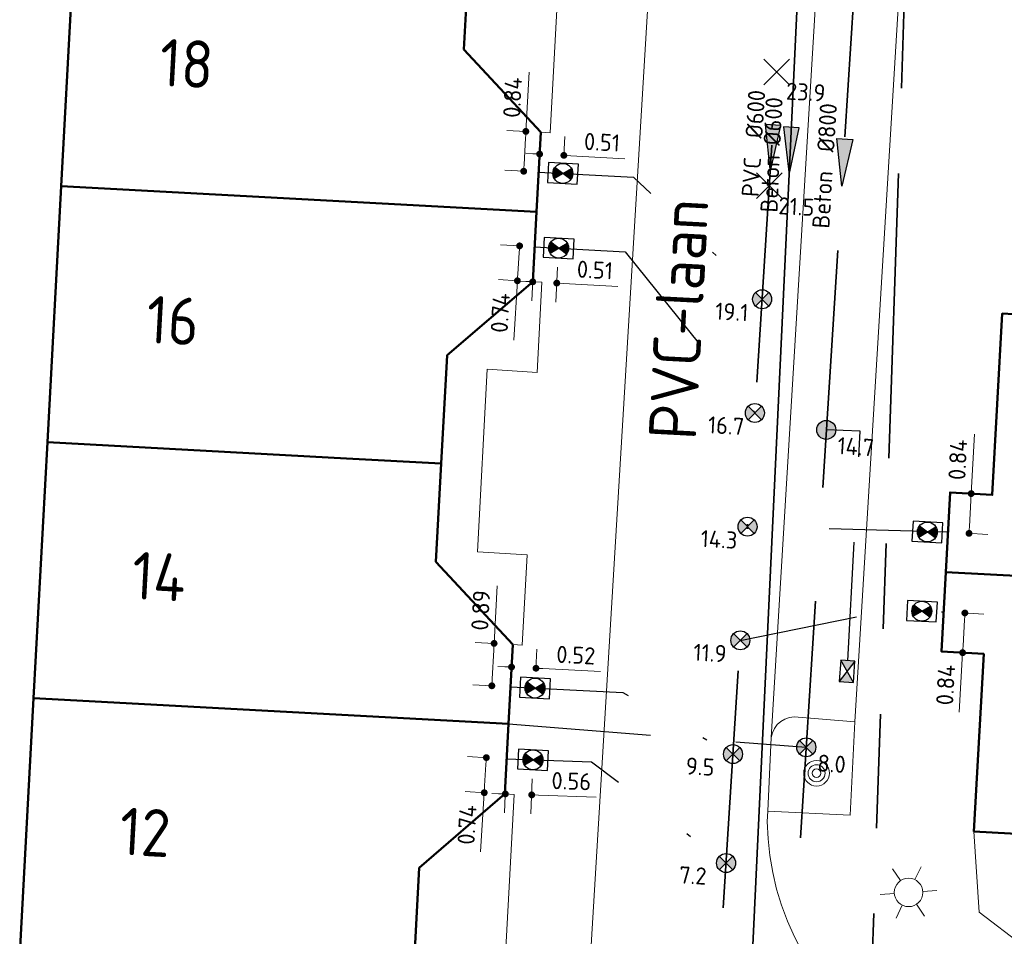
# Model space of a CAD drawing. Header units: metres. Extents: x 94680 to 94820, y 464097 to 464231.
# Tile 8 of 22: x 94727 to 94748, y 464165 to 464184. Entities that reach past the tile are written whole.
import ezdxf
from ezdxf.enums import TextEntityAlignment as Align

# ---------------------------------------------------------------- set-up
doc = ezdxf.new("R2010")
doc.units = ezdxf.units.M
for name, pattern in [('RI-DRAINAGE', [19.2, 6, -1.8, 1.8, -1.8, 2.4, -1.8, 1.8, -1.8]), ('RI-HWA', [7.4, 5, -2.4]), ('RI-HWA_HUISAANSLUITING', [4.8, 3, -1.8]), ('RI-HWA_KOLKAANSLUITING', [4.3, 2.5, -1.8]), ('RI-VWA', [11, 5, -3, 0, -3]), ('RI-VWA_HUISAANSLUITING', [6.1, 2.5, -1.8, 0, -1.8])]:
    doc.linetypes.add(name, pattern=pattern)
doc.layers.get('0').update_dxf_attribs({"linetype": 'CONTINUOUS'})
doc.layers.get('DefPoints').update_dxf_attribs({"linetype": 'CONTINUOUS'})
for name, color, linetype, lineweight in [('B_BEBOUWINGSGRENS_0', 132, 'CONTINUOUS', 50), ('B_TUSSENMUUR_0', 132, 'CONTINUOUS', 50), ('Q_BOOM_0', 251, 'CONTINUOUS', 13), ('Q_LICHTMAST_0', 251, 'CONTINUOUS', 13), ('R-WE-RI-DRAINAGE_DRAIN-G', 90, 'RI-DRAINAGE', 35), ('R-WE-RI-HWA_HUISAANSLUITING-G', 150, 'RI-HWA_HUISAANSLUITING', 25), ('R-WE-RI-HWA_HULPSTUK-S', 150, 'CONTINUOUS', 25), ('R-WE-RI-HWA_HULPSTUK_INLAAT-T18', 10, 'CONTINUOUS', 18), ('R-WE-RI-HWA_KOLK-S', 150, 'CONTINUOUS', 25), ('R-WE-RI-HWA_KOLKAANSLUITING-G', 150, 'RI-HWA_KOLKAANSLUITING', 25), ('R-WE-RI-HWA_STROOMRICHTING-S', 150, 'CONTINUOUS', 25), ('R-WE-RI-HWA_TRANSPORTLEIDING-G', 150, 'RI-HWA', 35), ('R-WE-RI-VWA_HUISAANSLUITING-G', 20, 'RI-VWA_HUISAANSLUITING', 25), ('R-WE-RI-VWA_HULPSTUK-S', 20, 'CONTINUOUS', 25), ('R-WE-RI-VWA_HULPSTUK_INLAAT-T18', 10, 'CONTINUOUS', 18), ('R-WE-RI-VWA_HULPSTUK_ONTSTOPPINGSSTUK-M', 7, 'CONTINUOUS', 18), ('R-WE-RI-VWA_STROOMRICHTING-S', 20, 'CONTINUOUS', 25), ('R-WE-RI-VWA_TRANSPORTLEIDING-G', 20, 'RI-VWA', 35), ('V-WE-RI-GWA_STROOMRICHTING-S', 30, 'CONTINUOUS', 25), ('V-WE-RI-GWA_TRANSPORTLEIDING-G', 30, 'RI-GWA-V', 35), ('V_WEGGRENS_0', 251, 'CONTINUOUS', 13), ('Z_GBKN_HUISNUMMER_0', 251, 'CONTINUOUS', 13), ('Z_STRAATNAAM_0', 251, 'CONTINUOUS', 13)]:
    doc.layers.add(name, color=color, linetype=linetype, lineweight=lineweight)
doc.styles.add('NLCS-ISO', font='NLCS-ISO.ttf')
doc.styles.add('NLCS-ISO-M200-T18', font='NLCS-ISO.ttf', dxfattribs={"height": 0.36})
doc.styles.get("Standard").update_dxf_attribs({"font": 'isocp.shx'})
doc.linetypes.add('RI-GWA-V', pattern='A,3,[24,NLCS.SHX,S=1,R=0,X=0,Y=0],3,-3', length=9)
doc.dimstyles.new('NLCS-M200-T18-BOL_L2_H1', dxfattribs={"dimscale": 0.2, "dimtxt": 2.5, "dimasz": 0.72, "dimexe": 2, "dimexo": 2, "dimgap": 0.7, "dimtad": 1, "dimzin": 0, "dimdsep": 46, "dimtxsty": 'NLCS-ISO-M200-T18', "dimblk": 'DOT', "dimcen": 0, "dimdle": 2, "dimclrd": 256, "dimclre": 256, "dimclrt": 10, "dimadec": 1, "dimazin": 0, "dimtfac": 1, "dimtdec": 3, "dimtofl": 0, "dimtmove": 0, "dimatfit": 3, "dimldrblk": 'DOT', "dimfxl": 2, "dimfxlon": 1, "dimtfillclr": 256, "dimtolj": 1, "dimtzin": 0, "dimlwd": -1, "dimlwe": -1, "dimarcsym": 0})

# ---------------------------------------------------------------- blocks, each defined once
blk = doc.blocks.new('SRI-HULP_ONTSTOP-SO')
at = {"ltscale": 0.1}
for points in [[(-0.87, 0.58, 0.148069), (-1.05, 0, 0.148069), (-0.87, -0.58), (0, 0)], [(0, 0), (0.87, -0.58, 0.148069), (1.05, 0, 0.148069), (0.87, 0.58)]]:
    blk.add_hatch(color=256, dxfattribs=at).paths.add_polyline_path(points)
for p, q in [((0.87, 0.58), (-0.87, -0.58)), ((-0.87, 0.58), (0.87, -0.58))]:
    blk.add_line(p, q, dxfattribs=at)
at = {"flags": 128}
blk.add_lwpolyline([(-1.58, -1.05), (1.57, -1.05), (1.57, 1.05), (-1.58, 1.05)], close=True, dxfattribs=at)
at = {"ltscale": 0.1}
blk.add_circle((0, 0), 1.05, dxfattribs=at)
blk = doc.blocks.new('N-SRI-KOLK_STRAAT_450X300-SO')
h = blk.add_hatch(color=256)
h.dxf.hatch_style = 1
h.paths.add_polyline_path([(0, 0.75), (-1.125, 1.5), (-1.125, 0)])
h.paths.add_polyline_path([(1.125, 0), (1.125, 1.5), (0, 0.75)])
for p, q in [((-1.125, 0), (1.125, 1.5)), ((1.125, 0), (-1.125, 1.5))]:
    blk.add_line(p, q)
at = {"flags": 128}
blk.add_lwpolyline([(-1.125, 0), (1.125, 0), (1.125, 1.5), (-1.125, 1.5)], close=True, dxfattribs=at)
blk = doc.blocks.new('_Dot')
at = {"color": 0, "linetype": 'ByBlock', "lineweight": -2}
blk.add_line((-0.5, 0), (-1, 0), dxfattribs=at)
at = {"color": 0, "linetype": 'ByBlock', "const_width": 0.5}
blk.add_lwpolyline([(-0.25, 0, 1), (0.25, 0, 1)], format="xyb", close=True, dxfattribs=at)
blk = doc.blocks.new('*D96')
at = {"layer": 'DefPoints', "color": 0, "transparency": 16777216}
for p in [(94737.94, 464179.405), (94737.577, 464178.69), (94737.895, 464178.67)]:
    blk.add_point(p, dxfattribs=at)
at = {"layer": 'R-WE-RI-VWA_HULPSTUK_ONTSTOPPINGSSTUK-M', "transparency": 16777216}
for p, q in [((94737.623, 464179.425), (94737.224, 464179.449)), ((94737.614, 464179.281), (94737.586, 464178.834)), ((94737.577, 464178.69), (94737.178, 464178.715)), ((94737.577, 464178.69), (94737.5, 464177.44))]:
    blk.add_line(p, q, dxfattribs=at)
at = {"layer": 'R-WE-RI-VWA_HULPSTUK_ONTSTOPPINGSSTUK-M', "transparency": 16777216, "xscale": 0.144, "yscale": 0.144, "zscale": 0.144}
for p, rotation in [((94737.623, 464179.425), 86.46044083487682), ((94737.577, 464178.69), 266.4604408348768)]:
    blk.add_blockref('_Dot', p, dxfattribs=dict(at, rotation=rotation))
at = {"layer": 'R-WE-RI-VWA_HULPSTUK_ONTSTOPPINGSSTUK-M', "color": 10, "transparency": 16777216, "insert": (94737.215, 464178.013), "char_height": 0.36, "attachment_point": 5, "rotation": 86.4604, "style": 'NLCS-ISO-M200-T18'}
blk.add_mtext('\\A1;0.74', dxfattribs=at)
blk = doc.blocks.new('*D97')
at = {"layer": 'DefPoints', "color": 0, "transparency": 16777216}
for p in [(94737.755, 464181.837), (94738.07, 464181.82), (94738.025, 464180.98)]:
    blk.add_point(p, dxfattribs=at)
at = {"layer": 'R-WE-RI-VWA_HULPSTUK_ONTSTOPPINGSSTUK-M', "transparency": 16777216}
for p, q in [((94737.755, 464181.837), (94737.823, 464183.087)), ((94737.755, 464181.837), (94737.356, 464181.859)), ((94737.718, 464181.141), (94737.748, 464181.693)), ((94737.71, 464180.997), (94737.31, 464181.019))]:
    blk.add_line(p, q, dxfattribs=at)
at = {"layer": 'R-WE-RI-VWA_HULPSTUK_ONTSTOPPINGSSTUK-M', "transparency": 16777216, "xscale": 0.144, "yscale": 0.144, "zscale": 0.144}
for p, rotation in [((94737.755, 464181.837), 86.89950854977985), ((94737.71, 464180.997), 266.8995085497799)]:
    blk.add_blockref('_Dot', p, dxfattribs=dict(at, rotation=rotation))
at = {"layer": 'R-WE-RI-VWA_HULPSTUK_ONTSTOPPINGSSTUK-M', "color": 10, "transparency": 16777216, "insert": (94737.474, 464182.551), "char_height": 0.36, "attachment_point": 5, "rotation": 86.8995, "style": 'NLCS-ISO-M200-T18'}
blk.add_mtext('\\A1;0.84', dxfattribs=at)
blk = doc.blocks.new('*D98')
at = {"layer": 'DefPoints', "color": 0, "transparency": 16777216}
for p in [(94737.939, 464179.405), (94738.445, 464179.378), (94738.406, 464178.641)]:
    blk.add_point(p, dxfattribs=at)
at = {"layer": 'R-WE-RI-VWA_HULPSTUK_ONTSTOPPINGSSTUK-M', "transparency": 16777216}
for p, q in [((94737.918, 464179.006), (94737.878, 464178.268)), ((94738.424, 464178.978), (94738.384, 464178.241)), ((94737.756, 464178.676), (94737.612, 464178.683)), ((94738.549, 464178.633), (94739.692, 464178.572))]:
    blk.add_line(p, q, dxfattribs=at)
at = {"layer": 'R-WE-RI-VWA_HULPSTUK_ONTSTOPPINGSSTUK-M', "transparency": 16777216, "xscale": 0.144, "yscale": 0.144, "zscale": 0.144}
for p, rotation in [((94737.9, 464178.668), 356.9237982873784), ((94738.406, 464178.641), 176.9237982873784)]:
    blk.add_blockref('_Dot', p, dxfattribs=dict(at, rotation=rotation))
at = {"layer": 'R-WE-RI-VWA_HULPSTUK_ONTSTOPPINGSSTUK-M', "color": 10, "transparency": 16777216, "insert": (94739.21, 464178.918), "char_height": 0.36, "attachment_point": 5, "rotation": 356.9238, "style": 'NLCS-ISO-M200-T18'}
blk.add_mtext('\\A1;0.51', dxfattribs=at)
blk = doc.blocks.new('*D99')
at = {"layer": 'DefPoints', "color": 0, "transparency": 16777216}
for p in [(94738.555, 464181.332), (94738.024, 464180.98), (94738.534, 464180.952)]:
    blk.add_point(p, dxfattribs=at)
at = {"layer": 'R-WE-RI-VWA_HULPSTUK_ONTSTOPPINGSSTUK-M', "transparency": 16777216}
for p, q in [((94738.045, 464181.359), (94738.067, 464181.759)), ((94738.555, 464181.332), (94738.577, 464181.731)), ((94737.901, 464181.367), (94737.757, 464181.375)), ((94738.699, 464181.324), (94739.841, 464181.262))]:
    blk.add_line(p, q, dxfattribs=at)
at = {"layer": 'R-WE-RI-VWA_HULPSTUK_ONTSTOPPINGSSTUK-M', "transparency": 16777216, "xscale": 0.144, "yscale": 0.144, "zscale": 0.144}
for p, rotation in [((94738.045, 464181.359), 356.8995085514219), ((94738.555, 464181.332), 176.8995085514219)]:
    blk.add_blockref('_Dot', p, dxfattribs=dict(at, rotation=rotation))
at = {"layer": 'R-WE-RI-VWA_HULPSTUK_ONTSTOPPINGSSTUK-M', "color": 10, "transparency": 16777216, "insert": (94739.359, 464181.609), "char_height": 0.36, "attachment_point": 5, "rotation": 356.8995, "style": 'NLCS-ISO-M200-T18'}
blk.add_mtext('\\A1;0.51', dxfattribs=at)
blk = doc.blocks.new('*D100')
at = {"layer": 'DefPoints', "color": 0, "transparency": 16777216}
for p in [(94746.69, 464174.23), (94747.135, 464174.206), (94746.645, 464173.393)]:
    blk.add_point(p, dxfattribs=at)
at = {"layer": 'R-WE-RI-VWA_HULPSTUK_ONTSTOPPINGSSTUK-M', "transparency": 16777216}
for p, q in [((94747.135, 464174.206), (94747.202, 464175.456)), ((94747.089, 464174.209), (94747.534, 464174.185)), ((94747.098, 464173.512), (94747.127, 464174.062)), ((94747.044, 464173.371), (94747.489, 464173.347))]:
    blk.add_line(p, q, dxfattribs=at)
at = {"layer": 'R-WE-RI-VWA_HULPSTUK_ONTSTOPPINGSSTUK-M', "transparency": 16777216, "xscale": 0.144, "yscale": 0.144, "zscale": 0.144}
for p, rotation in [((94747.135, 464174.206), 86.92437835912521), ((94747.09, 464173.369), 266.9243783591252)]:
    blk.add_blockref('_Dot', p, dxfattribs=dict(at, rotation=rotation))
at = {"layer": 'R-WE-RI-VWA_HULPSTUK_ONTSTOPPINGSSTUK-M', "color": 10, "transparency": 16777216, "insert": (94746.853, 464174.92), "char_height": 0.36, "attachment_point": 5, "rotation": 86.9244, "style": 'NLCS-ISO-M200-T18'}
blk.add_mtext('\\A1;0.84', dxfattribs=at)
blk = doc.blocks.new('*D101')
at = {"layer": 'DefPoints', "color": 0, "transparency": 16777216}
for p in [(94746.555, 464171.718), (94746.508, 464170.88), (94746.955, 464170.855)]:
    blk.add_point(p, dxfattribs=at)
at = {"layer": 'R-WE-RI-VWA_HULPSTUK_ONTSTOPPINGSSTUK-M', "transparency": 16777216}
for p, q in [((94746.954, 464171.695), (94747.401, 464171.67)), ((94746.994, 464171.549), (94746.963, 464170.999)), ((94746.955, 464170.855), (94746.885, 464169.605)), ((94746.907, 464170.858), (94747.354, 464170.833))]:
    blk.add_line(p, q, dxfattribs=at)
at = {"layer": 'R-WE-RI-VWA_HULPSTUK_ONTSTOPPINGSSTUK-M', "transparency": 16777216, "xscale": 0.144, "yscale": 0.144, "zscale": 0.144}
for p, rotation in [((94747.002, 464171.692), 86.7845160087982), ((94746.955, 464170.855), 266.7845160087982)]:
    blk.add_blockref('_Dot', p, dxfattribs=dict(at, rotation=rotation))
at = {"layer": 'R-WE-RI-VWA_HULPSTUK_ONTSTOPPINGSSTUK-M', "color": 10, "transparency": 16777216, "insert": (94746.596, 464170.176), "char_height": 0.36, "attachment_point": 5, "rotation": 86.7845, "style": 'NLCS-ISO-M200-T18'}
blk.add_mtext('\\A1;0.84', dxfattribs=at)
blk = doc.blocks.new('*D102')
at = {"layer": 'DefPoints', "color": 0, "transparency": 16777216}
for p in [(94737.086, 464171.051), (94737.48, 464171.03), (94737.432, 464170.136)]:
    blk.add_point(p, dxfattribs=at)
at = {"layer": 'R-WE-RI-VWA_HULPSTUK_ONTSTOPPINGSSTUK-M', "transparency": 16777216}
for p, q in [((94737.086, 464171.051), (94737.151, 464172.265)), ((94737.086, 464171.051), (94736.686, 464171.073)), ((94737.045, 464170.301), (94737.078, 464170.907)), ((94737.038, 464170.158), (94736.638, 464170.179))]:
    blk.add_line(p, q, dxfattribs=at)
at = {"layer": 'R-WE-RI-VWA_HULPSTUK_ONTSTOPPINGSSTUK-M', "transparency": 16777216, "xscale": 0.144, "yscale": 0.144, "zscale": 0.144}
for p, rotation in [((94737.086, 464171.051), 86.92070865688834), ((94737.038, 464170.158), 266.9207086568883)]:
    blk.add_blockref('_Dot', p, dxfattribs=dict(at, rotation=rotation))
at = {"layer": 'R-WE-RI-VWA_HULPSTUK_ONTSTOPPINGSSTUK-M', "color": 10, "transparency": 16777216, "insert": (94736.803, 464171.747), "char_height": 0.36, "attachment_point": 5, "rotation": 86.9207, "style": 'NLCS-ISO-M200-T18'}
blk.add_mtext('\\A1;0.89', dxfattribs=at)
blk = doc.blocks.new('*D103')
at = {"layer": 'DefPoints', "color": 0, "transparency": 16777216}
for p in [(94737.35, 464168.618), (94736.878, 464167.906), (94737.305, 464167.88)]:
    blk.add_point(p, dxfattribs=at)
at = {"layer": 'R-WE-RI-VWA_HULPSTUK_ONTSTOPPINGSSTUK-M', "transparency": 16777216}
for p, q in [((94736.951, 464168.643), (94736.524, 464168.669)), ((94736.914, 464168.501), (94736.887, 464168.05)), ((94736.906, 464167.905), (94736.479, 464167.931)), ((94736.878, 464167.906), (94736.802, 464166.657))]:
    blk.add_line(p, q, dxfattribs=at)
at = {"layer": 'R-WE-RI-VWA_HULPSTUK_ONTSTOPPINGSSTUK-M', "transparency": 16777216, "xscale": 0.144, "yscale": 0.144, "zscale": 0.144}
for p, rotation in [((94736.923, 464168.645), 86.51420882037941), ((94736.878, 464167.906), 266.5142088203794)]:
    blk.add_blockref('_Dot', p, dxfattribs=dict(at, rotation=rotation))
at = {"layer": 'R-WE-RI-VWA_HULPSTUK_ONTSTOPPINGSSTUK-M', "color": 10, "transparency": 16777216, "insert": (94736.516, 464167.229), "char_height": 0.36, "attachment_point": 5, "rotation": 86.5142, "style": 'NLCS-ISO-M200-T18'}
blk.add_mtext('\\A1;0.74', dxfattribs=at)
blk = doc.blocks.new('*D104')
at = {"layer": 'DefPoints', "color": 0, "transparency": 16777216}
for p in [(94737.35, 464168.618), (94737.905, 464168.598), (94737.878, 464167.86)]:
    blk.add_point(p, dxfattribs=at)
at = {"layer": 'R-WE-RI-VWA_HULPSTUK_ONTSTOPPINGSSTUK-M', "transparency": 16777216}
for p, q in [((94737.335, 464168.219), (94737.308, 464167.48)), ((94737.89, 464168.198), (94737.863, 464167.46)), ((94737.179, 464167.885), (94737.035, 464167.89)), ((94738.022, 464167.854), (94739.237, 464167.81))]:
    blk.add_line(p, q, dxfattribs=at)
at = {"layer": 'R-WE-RI-VWA_HULPSTUK_ONTSTOPPINGSSTUK-M', "transparency": 16777216, "xscale": 0.144, "yscale": 0.144, "zscale": 0.144}
for p, rotation in [((94737.323, 464167.88), 357.9025651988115), ((94737.878, 464167.86), 177.9025651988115)]:
    blk.add_blockref('_Dot', p, dxfattribs=dict(at, rotation=rotation))
at = {"layer": 'R-WE-RI-VWA_HULPSTUK_ONTSTOPPINGSSTUK-M', "color": 10, "transparency": 16777216, "insert": (94738.713, 464168.149), "char_height": 0.36, "attachment_point": 5, "rotation": 357.9026, "style": 'NLCS-ISO-M200-T18'}
blk.add_mtext('\\A1;0.56', dxfattribs=at)
blk = doc.blocks.new('*D105')
at = {"layer": 'DefPoints', "color": 0, "transparency": 16777216}
for p in [(94737.968, 464170.527), (94737.432, 464170.136), (94737.947, 464170.11)]:
    blk.add_point(p, dxfattribs=at)
at = {"layer": 'R-WE-RI-VWA_HULPSTUK_ONTSTOPPINGSSTUK-M', "transparency": 16777216}
for p, q in [((94737.452, 464170.536), (94737.473, 464170.952)), ((94737.967, 464170.51), (94737.989, 464170.926)), ((94737.309, 464170.56), (94737.165, 464170.567)), ((94738.112, 464170.519), (94739.326, 464170.458))]:
    blk.add_line(p, q, dxfattribs=at)
at = {"layer": 'R-WE-RI-VWA_HULPSTUK_ONTSTOPPINGSSTUK-M', "transparency": 16777216, "xscale": 0.144, "yscale": 0.144, "zscale": 0.144}
for p, rotation in [((94737.453, 464170.553), 357.092877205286), ((94737.968, 464170.527), 177.092877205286)]:
    blk.add_blockref('_Dot', p, dxfattribs=dict(at, rotation=rotation))
at = {"layer": 'R-WE-RI-VWA_HULPSTUK_ONTSTOPPINGSSTUK-M', "color": 10, "transparency": 16777216, "insert": (94738.807, 464170.804), "char_height": 0.36, "attachment_point": 5, "rotation": 357.0929, "style": 'NLCS-ISO-M200-T18'}
blk.add_mtext('\\A1;0.52', dxfattribs=at)
blk = doc.blocks.new('*U139')
at = {"ltscale": 0.1}
blk.add_hatch(color=256, dxfattribs=at).paths.add_polyline_path([(-2.5, 0), (2.5, -0.83), (2.5, 0.83)])
at = {"ltscale": 0.1, "flags": 128}
blk.add_lwpolyline([(-2.5, 0), (2.5, -0.83), (2.5, 0.83)], close=True, dxfattribs=at)
at = {"ltscale": 0.1, "style": 'NLCS-ISO'}
for tag, p in [('BOBL', (-102.25, 0)), ('MAT', (-1, 0.5))]:
    blk.add_attdef(tag, text='', height=1.8, dxfattribs=at).set_placement(p, align=Align.BOTTOM_RIGHT)
for tag, p in [('DIA', (1, 0.5)), ('BOBR', (102.48, 0))]:
    blk.add_attdef(tag, text='', height=1.8, dxfattribs=at).set_placement(p, align=Align.BOTTOM_LEFT)
blk.add_attdef('JVA', text='', height=1.8, dxfattribs=at).set_placement((0, -1), align=Align.TOP_CENTER)
blk = doc.blocks.new('*U235')
at = {"ltscale": 0.1}
blk.add_hatch(color=256, dxfattribs=at).paths.add_polyline_path([(-2.5, 0), (2.5, 0.83), (2.5, -0.83)])
at = {"ltscale": 0.1, "flags": 128}
blk.add_lwpolyline([(-2.5, 0), (2.5, 0.83), (2.5, -0.83)], close=True, dxfattribs=at)
at = {"ltscale": 0.1, "style": 'NLCS-ISO'}
for tag, p in [('BOBL', (-93.28, 0)), ('MAT', (-1, 0.5))]:
    blk.add_attdef(tag, text='', height=1.8, dxfattribs=at).set_placement(p, align=Align.BOTTOM_RIGHT)
for tag, p in [('DIA', (1, 0.5)), ('BOBR', (90.37, 0))]:
    blk.add_attdef(tag, text='', height=1.8, dxfattribs=at).set_placement(p, align=Align.BOTTOM_LEFT)
blk.add_attdef('JVA', text='', height=1.8, dxfattribs=at).set_placement((0, -1), align=Align.TOP_CENTER)
blk = doc.blocks.new('Q_LICHTMAST')
for points in [[(0, 0.3), (0, 0.6)], [(-0.26, 0.15), (-0.52, 0.3)], [(0.26, 0.15), (0.52, 0.3)], [(-0.26, -0.15), (-0.52, -0.3)], [(0.26, -0.15), (0.52, -0.3)], [(0, -0.3), (0, -0.6)]]:
    blk.add_lwpolyline(points)
blk.add_circle((0, 0), 0.3)
blk = doc.blocks.new('Q_BOOM')
for radius in [0.27, 0.18, 0.09]:
    blk.add_circle((0, 0), radius)
blk = doc.blocks.new('Achtergrond')
at = {"layer": 'B_BEBOUWINGSGRENS_0'}
for p, q in [((94727.967, 464180.682), (94728.261, 464186.121)), ((94736.559, 464185.625), (94736.45, 464183.56)), ((94736.45, 464183.56), (94738.07, 464181.82)), ((94738.07, 464181.82), (94737.979, 464180.14)), ((94727.676, 464175.291), (94727.967, 464180.682)), ((94737.979, 464180.14), (94737.9, 464178.67)), ((94727.384, 464169.899), (94727.676, 464175.291)), ((94735.974, 464174.841), (94735.86, 464172.77)), ((94735.86, 464172.77), (94737.48, 464171.03)), ((94737.48, 464171.03), (94737.39, 464169.357)), ((94727.093, 464164.516), (94727.384, 464169.899)), ((94737.39, 464169.357), (94737.31, 464167.88)), ((94753.08, 464166.77), (94747.19, 464167.09))]:
    blk.add_line(p, q, dxfattribs=at)
for points in [[(94737.9, 464178.67), (94736.1, 464177.12), (94735.974, 464174.841)], [(94746.6, 464172.555), (94746.69, 464174.23), (94747.58, 464174.18), (94747.79, 464178), (94748.03, 464177.987)], [(94747.19, 464167.09), (94747.4, 464170.83), (94746.51, 464170.88), (94746.6, 464172.555)], [(94737.31, 464167.88), (94735.51, 464166.32), (94735.391, 464164.067)]]:
    blk.add_lwpolyline(points, dxfattribs=at)
at = {"layer": 'B_TUSSENMUUR_0'}
for p, q in [((94737.979, 464180.14), (94727.967, 464180.682)), ((94746.6, 464172.555), (94753.846, 464172.166)), ((94727.384, 464169.899), (94737.39, 464169.357))]:
    blk.add_line(p, q, dxfattribs=at)
blk.add_lwpolyline([(94727.676, 464175.291), (94733.977, 464174.949), (94735.974, 464174.841)], dxfattribs=at)
at = {"layer": 'V_WEGGRENS_0'}
for p, q in [((94744.577, 464196.556), (94742.921, 464169.072)), ((94737.9, 464178.67), (94738.094, 464178.658)), ((94742.85, 464167.514), (94742.921, 464169.072)), ((94737.31, 464167.88), (94737.507, 464167.868)), ((94747.304, 464165.386), (94747.19, 464167.09))]:
    blk.add_line(p, q, dxfattribs=at)
for points in [[(94744.687, 464169.4), (94746.298, 464196.009), (94745.005, 464196.083), (94744.907, 464196.103), (94744.816, 464196.143), (94744.734, 464196.201), (94744.667, 464196.275), (94744.617, 464196.362), (94744.587, 464196.457), (94744.577, 464196.556)], [(94741.024, 464196.451), (94741.019, 464196.034), (94738.969, 464162.01), (94738.37, 464153.032)], [(94738.679, 464189.458), (94738.264, 464181.807), (94738.07, 464181.82)], [(94738.094, 464178.658), (94737.99, 464176.759), (94736.942, 464176.825), (94736.734, 464172.978), (94737.782, 464172.914), (94737.677, 464171.017), (94737.48, 464171.03)], [(94744.687, 464169.4), (94744.584, 464167.435), (94742.85, 464167.514)], [(94742.921, 464169.072), (94742.947, 464169.169), (94742.99, 464169.259), (94743.051, 464169.339), (94743.126, 464169.405), (94743.213, 464169.456), (94743.308, 464169.488), (94743.407, 464169.502), (94744.687, 464169.4)], [(94737.507, 464167.868), (94737.093, 464160.218), (94736.9, 464160.23)], [(94747.19, 464161.797), (94746.844, 464161.895), (94746.506, 464162.014), (94746.175, 464162.154), (94745.854, 464162.314), (94745.543, 464162.495), (94745.244, 464162.694), (94744.959, 464162.912), (94744.687, 464163.147), (94744.431, 464163.399), (94744.191, 464163.666), (94743.968, 464163.947), (94743.764, 464164.242), (94743.578, 464164.55), (94743.411, 464164.868), (94743.265, 464165.196), (94743.14, 464165.533), (94743.036, 464165.876), (94742.954, 464166.226), (94742.894, 464166.58), (94742.856, 464166.937), (94742.84, 464167.296), (94742.85, 464167.514)], [(94752.92, 464163.76), (94749.146, 464163.988), (94747.304, 464165.386)]]:
    blk.add_lwpolyline(points, dxfattribs=at)
at = {"layer": 'Q_BOOM_0', "rotation": 87}
blk.add_blockref('Q_BOOM', (94743.878, 464168.316), dxfattribs=at)
at = {"layer": 'Q_LICHTMAST_0', "rotation": 94}
blk.add_blockref('Q_LICHTMAST', (94745.816, 464165.805), dxfattribs=at)
at = {"layer": 'Z_GBKN_HUISNUMMER_0', "linetype": 'Continuous'}
for s, p in [('18', (94730.61, 464183.267)), ('16', (94730.318, 464177.852)), ('14', (94730.026, 464172.46)), ('12', (94729.735, 464167.073))]:
    blk.add_text(s, height=1, rotation=-3.1, dxfattribs=at).set_placement(p, align=Align.MIDDLE)
at = {"layer": 'Z_STRAATNAAM_0', "linetype": 'Continuous'}
blk.add_text('PVC-laan', height=1, rotation=87, dxfattribs=at).set_placement((94740.97, 464177.883), align=Align.MIDDLE)
blk = doc.blocks.new('SRI-HULP_INLAAT_KOLK-SO')
h = blk.add_hatch(color=256)
edge = h.paths.add_edge_path()
edge.add_arc((0, 0), 1, 0, 360)
blk.add_circle((0, 0), 1)
blk = doc.blocks.new('SRI-HULP_INLAAT_BLIND-SO')
blk.add_line((-5.43, 5.4), (5.4, -5.4))
at = {"flags": 128}
blk.add_lwpolyline([(5.38, 5.42), (0, 0), (-5.4, -5.4)], dxfattribs=at)
blk = doc.blocks.new('SRI-HULP_INLAAT_125MM-SO')
h = blk.add_hatch(color=256)
h.dxf.hatch_style = 1
h.paths.add_polyline_path([(-0.71, 0.71, 0.198912), (-1, 0, 0.198912), (-0.71, -0.71), (0, 0)])
h = blk.add_hatch(color=256)
h.dxf.hatch_style = 1
h.paths.add_polyline_path([(1, 0, 0.198912), (0.71, 0.71), (0, 0), (0.71, -0.71, 0.198912)])
for p, q in [((-0.71, 0.71), (0.71, -0.71)), ((-0.71, -0.71), (0.71, 0.71))]:
    blk.add_line(p, q)
blk.add_circle((0, 0), 1)
blk = doc.blocks.new('*U229')
at = {"ltscale": 0.1}
blk.add_hatch(color=256, dxfattribs=at).paths.add_polyline_path([(-2.5, 0), (2.5, -0.83), (2.5, 0.83)])
at = {"ltscale": 0.1, "flags": 128}
blk.add_lwpolyline([(-2.5, 0), (2.5, -0.83), (2.5, 0.83)], close=True, dxfattribs=at)
at = {"ltscale": 0.1, "style": 'NLCS-ISO'}
for tag, p in [('BOBL', (-103.26, 0)), ('MAT', (-0.5, 0.5))]:
    blk.add_attdef(tag, text='', height=1.8, dxfattribs=at).set_placement(p, align=Align.BOTTOM_RIGHT)
for tag, p in [('DIA', (0.5, 0.5)), ('BOBR', (102.54, 0))]:
    blk.add_attdef(tag, text='', height=1.8, dxfattribs=at).set_placement(p, align=Align.BOTTOM_LEFT)
blk.add_attdef('JVA', text='', height=1.8, dxfattribs=at).set_placement((0, -1), align=Align.TOP_CENTER)
at = {"ltscale": 0.1, "style": 'NLCS-ISO', "flags": 1}
blk.add_attdef('PUTNR-L', text='', height=1.8, dxfattribs=at).set_placement((-0.82, -5.89), align=Align.BOTTOM_RIGHT)
blk.add_attdef('PUTNR-L', text='', height=1.8, dxfattribs=at).set_placement((1.95, -5.77), align=Align.BOTTOM_LEFT)

msp = doc.modelspace()

# ---------------------------------------------------------------- linework, layer by layer
at = {"layer": 'R-WE-RI-DRAINAGE_DRAIN-G', "flags": 128}
msp.add_lwpolyline([(94746.246, 464200.14), (94744.947, 464161.312)], dxfattribs=at)
at = {"layer": 'R-WE-RI-HWA_HUISAANSLUITING-G', "flags": 128}
msp.add_lwpolyline([(94737.39, 464169.357), (94743.661, 464168.862)], dxfattribs=at)
at = {"layer": 'R-WE-RI-HWA_KOLKAANSLUITING-G'}
msp.add_lwpolyline([(94744.537, 464170.685), (94744.799, 464175.523), (94744.083, 464175.549)], dxfattribs=at)
at = {"layer": 'R-WE-RI-HWA_TRANSPORTLEIDING-G', "elevation": 0.05, "flags": 128}
msp.add_lwpolyline([(94745.73, 464201.482), (94743.154, 464160.878)], dxfattribs=at)
at = {"layer": 'R-WE-RI-VWA_HUISAANSLUITING-G', "flags": 128}
for points in [[(94738.024, 464180.98), (94740.024, 464180.872), (94742.731, 464178.3)], [(94737.94, 464179.405), (94739.848, 464179.302)], [(94739.848, 464179.302), (94742.578, 464175.905)], [(94746.645, 464173.393), (94742.425, 464173.51)], [(94742.272, 464171.115), (94745.413, 464171.747), (94746.555, 464171.718)], [(94737.432, 464170.136), (94739.795, 464170.016), (94742.111, 464168.719)], [(94737.35, 464168.618), (94739.136, 464168.553), (94741.972, 464166.424)]]:
    msp.add_lwpolyline(points, dxfattribs=at)
at = {"layer": 'R-WE-RI-VWA_TRANSPORTLEIDING-G', "flags": 128}
msp.add_lwpolyline([(94744.35, 464203.702), (94741.512, 464159.239)], dxfattribs=at)
at = {"layer": 'V-WE-RI-GWA_TRANSPORTLEIDING-G'}
msp.add_line((94742.275, 464159.097), (94744.369, 464203.75), dxfattribs=at)

# ---------------------------------------------------------------- block references
msp.add_blockref('Achtergrond', (0, 0))
at = {"layer": 'R-WE-RI-HWA_HULPSTUK-S', "xscale": 0.2, "yscale": 0.2, "zscale": 0.2}
for name, p in [('SRI-HULP_INLAAT_KOLK-SO', (94744.083, 464175.549)), ('SRI-HULP_INLAAT_125MM-SO', (94743.661, 464168.862, 0.05))]:
    msp.add_blockref(name, p, dxfattribs=at)
at = {"layer": 'R-WE-RI-HWA_KOLK-S', "xscale": 0.2, "yscale": 0.2, "zscale": 0.2, "rotation": 86.10782394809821}
msp.add_blockref('N-SRI-KOLK_STRAAT_450X300-SO', (94744.671, 464170.45), dxfattribs=at)
at = {"layer": 'R-WE-RI-HWA_STROOMRICHTING-S', "xscale": 0.2, "yscale": 0.2, "zscale": 0.2, "rotation": 86.36990472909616}
msp.add_blockref('*U235', (94744.442, 464181.18), dxfattribs=at).add_auto_attribs({'MAT': 'Beton', 'DIA': '%%C800', 'BOBL': '-2,20', 'BOBR': '-2,20'})
at = {"layer": 'R-WE-RI-VWA_HULPSTUK-S'}
for name, p, xscale, yscale, zscale in [('SRI-HULP_INLAAT_BLIND-SO', (94743.038, 464183.09), 0.05, 0.05, 0.05), ('SRI-HULP_INLAAT_BLIND-SO', (94742.885, 464180.695), 0.05, 0.05, 0.05), ('SRI-HULP_INLAAT_125MM-SO', (94742.731, 464178.3), 0.2, 0.2, 0.2), ('SRI-HULP_INLAAT_125MM-SO', (94742.578, 464175.905), 0.2, 0.2, 0.2), ('SRI-HULP_INLAAT_125MM-SO', (94742.425, 464173.51), 0.2, 0.2, 0.2), ('SRI-HULP_INLAAT_125MM-SO', (94742.272, 464171.115), 0.2, 0.2, 0.2), ('SRI-HULP_INLAAT_125MM-SO', (94742.118, 464168.719), 0.2, 0.2, 0.2), ('SRI-HULP_INLAAT_125MM-SO', (94741.972, 464166.424), 0.2, 0.2, 0.2)]:
    msp.add_blockref(name, p, dxfattribs=dict(at, xscale=xscale, yscale=yscale, zscale=zscale))
at = {"layer": 'R-WE-RI-VWA_HULPSTUK-S', "xscale": 0.2, "yscale": 0.2, "zscale": 0.2, "rotation": 176.8062228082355}
for p in [(94738.534, 464180.952), (94738.445, 464179.378), (94746.212, 464173.398), (94746.095, 464171.729), (94737.947, 464170.11), (94737.905, 464168.598)]:
    msp.add_blockref('SRI-HULP_ONTSTOP-SO', p, dxfattribs=at)
at = {"layer": 'R-WE-RI-VWA_STROOMRICHTING-S'}
ref = msp.add_blockref('*U139', (94742.931, 464181.471), dxfattribs=dict(at, xscale=0.2, yscale=0.2, zscale=0.2, rotation=86.34789191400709))
ref.add_attrib('MAT', 'PVC', dxfattribs={"layer": '0', "ltscale": 0.1, "height": 0.36, "rotation": 86.3479, "style": 'NLCS-ISO'}).set_placement((94742.818, 464181.277), align=Align.BOTTOM_RIGHT)
ref.add_attrib('DIA', '%%C600', dxfattribs={"layer": '0', "ltscale": 0.1, "height": 0.36, "rotation": 86.3479, "style": 'NLCS-ISO'}).set_placement((94742.844, 464181.676), align=Align.BOTTOM_LEFT)
at = {"layer": 'V-WE-RI-GWA_STROOMRICHTING-S'}
ref = msp.add_blockref('*U229', (94743.322, 464181.423), dxfattribs=dict(at, xscale=0.2, yscale=0.2, zscale=0.2, rotation=87.31417704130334))
ref.add_attrib('MAT', 'Beton', dxfattribs={"layer": '0', "ltscale": 0.1, "height": 0.36, "rotation": 87.3142, "style": 'NLCS-ISO'}).set_placement((94743.217, 464181.328), align=Align.BOTTOM_RIGHT)
ref.add_attrib('DIA', '%%C600', dxfattribs={"layer": '0', "ltscale": 0.1, "height": 0.36, "rotation": 87.3142, "style": 'NLCS-ISO'}).set_placement((94743.227, 464181.528), align=Align.BOTTOM_LEFT)

# ---------------------------------------------------------------- texts
at = {"layer": 'R-WE-RI-HWA_HULPSTUK_INLAAT-T18', "char_height": 0.36, "width": 1.81903, "attachment_point": 1, "rotation": 356.4742, "style": 'NLCS-ISO-M200-T18'}
for s, insert in [('14.7', (94744.332, 464175.399)), ('8.0', (94743.909, 464168.713, 0.05))]:
    msp.add_mtext(s, dxfattribs=dict(at, insert=insert))
at = {"layer": 'R-WE-RI-VWA_HULPSTUK_INLAAT-T18', "char_height": 0.36, "width": 1.77151, "attachment_point": 1, "rotation": 356.9458, "style": 'NLCS-ISO-M200-T18'}
for s, insert in [('23.9', (94743.246, 464182.867)), ('21.5', (94743.086, 464180.453)), ('19.1', (94741.755, 464178.233)), ('16.7', (94741.602, 464175.838)), ('14.3', (94741.448, 464173.442)), ('11.9', (94741.295, 464171.047)), ('9.5', (94741.134, 464168.651)), ('7.2', (94740.995, 464166.356))]:
    msp.add_mtext(s, dxfattribs=dict(at, insert=insert))

# ---------------------------------------------------------------- dimensions: what is measured, and where the dimension line sits
at = {"layer": 'R-WE-RI-VWA_HULPSTUK_ONTSTOPPINGSSTUK-M'}
for p1, p2, distance, picture, middle in [((94738.024, 464180.98), (94738.07, 464181.82), 0.315, '*D97', (94737.474, 464182.551)), ((94738.024, 464180.98), (94738.534, 464180.952), 0.38, '*D99', (94739.359, 464181.609)), ((94737.94, 464179.405), (94737.895, 464178.67), -0.318, '*D96', (94737.215, 464178.013)), ((94737.94, 464179.405), (94738.445, 464179.378), -0.738, '*D98', (94739.21, 464178.918)), ((94746.645, 464173.393), (94746.69, 464174.23), -0.446, '*D100', (94746.853, 464174.92)), ((94737.4319, 464170.1365), (94737.48, 464171.03), 0.395, '*D102', (94736.8026, 464171.7474)), ((94746.555, 464171.718), (94746.508, 464170.88), 0.448, '*D101', (94746.596, 464170.176)), ((94737.432, 464170.136), (94737.947, 464170.11), 0.417, '*D105', (94738.807, 464170.804)), ((94737.35, 464168.618), (94737.305, 464167.88), -0.428, '*D103', (94736.516, 464167.229)), ((94737.35, 464168.618), (94737.905, 464168.598), -0.739, '*D104', (94738.713, 464168.149))]:
    dim = msp.add_aligned_dim(p1=p1, p2=p2, distance=distance, dimstyle='NLCS-M200-T18-BOL_L2_H1', dxfattribs=at)
    dim.commit()
    dim.dimension.update_dxf_attribs({"geometry": picture, "text_midpoint": middle})

doc.saveas('drawing.dxf')
